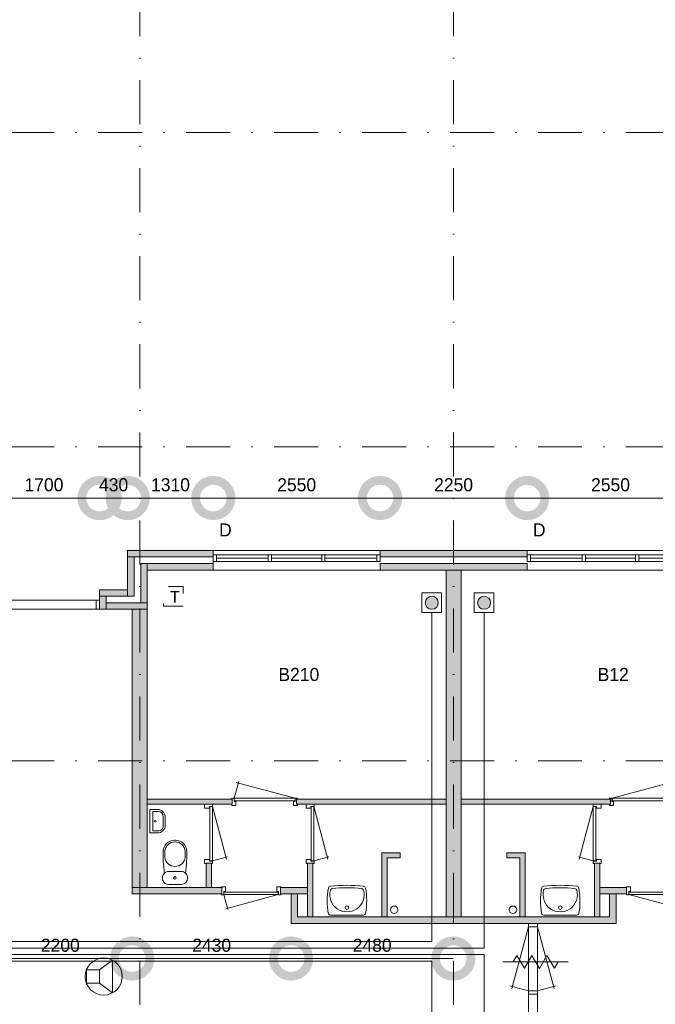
# Model space of a CAD drawing. Header units: millimetres. Extents: x 0 to 84100, y 0 to 59400.
# Tile 9 of 39: x 16834 to 26555, y 16955 to 32001. Entities that reach past the tile are written whole.
import ezdxf
from ezdxf.enums import TextEntityAlignment as Align
from ezdxf.xclip import XClip

# ---------------------------------------------------------------- set-up
doc = ezdxf.new("R2010")
doc.units = ezdxf.units.MM
doc.header["$PDMODE"] = 3
doc.header["$PDSIZE"] = 1
for name, pattern in [('DGN1', [504.6, 0, -504.6]), ('DGN2', [672.8, 336.4, -336.4]), ('DGN4', [1345.6, 672.8, -336.4, 0, -336.4])]:
    doc.linetypes.add(name, pattern=pattern)
for name, color, linetype in [('12', 7, 'Continuous'), ('16', 7, 'Continuous'), ('17', 7, 'Continuous'), ('25', 7, 'Continuous'), ('29', 7, 'Continuous'), ('30', 7, 'Continuous'), ('31', 7, 'Continuous'), ('32', 7, 'Continuous'), ('33', 7, 'Continuous'), ('40', 7, 'Continuous'), ('48', 7, 'Continuous'), ('56', 7, 'Continuous'), ('58', 7, 'Continuous'), ('62', 7, 'Continuous'), ('TRAP', 7, 'Continuous')]:
    doc.layers.add(name, color=color, linetype=linetype)
doc.styles.add('dgn001', font='dgn001.shx')
doc.styles.add('dgn003', font='dgn003.shx')
doc.styles.get("Standard").update_dxf_attribs({"font": 'arial.ttf'})
doc.dimstyles.get("Standard").update_dxf_attribs({"dimtxt": 0.18, "dimasz": 0.18, "dimexe": 0.18, "dimexo": 0.0625, "dimgap": 0.09, "dimtad": 0, "dimtih": 1, "dimtoh": 1, "dimdec": 4, "dimzin": 0, "dimdsep": 46, "dimtxsty": 'Standard', "dimcen": 0.09, "dimadec": 0, "dimazin": 0, "dimtfac": 1, "dimtdec": 4, "dimtofl": 0, "dimtmove": 0, "dimatfit": 3, "dimfxl": 1, "dimtolj": 1, "dimtzin": 0, "dimarcsym": 0})

# ---------------------------------------------------------------- blocks, each defined once
blk = doc.blocks.new('EAD09')
at = {"layer": '29'}
h = blk.add_hatch(color=3, dxfattribs=at)
edge = h.paths.add_edge_path()
edge.add_arc((0, 0), 100, 0, 360)
at = {"layer": '29', "color": 3, "linetype": 'Continuous', "lineweight": 0}
blk.add_circle((0, 0), 100, dxfattribs=at)
blk = doc.blocks.new('AnonymousCell19')
at = {"layer": '29', "color": 1, "linetype": 'Continuous', "lineweight": 0, "flags": 128}
blk.add_lwpolyline([(-240, 184), (-240, -116), (60, -116), (60, 184), (-240, 184)], dxfattribs=at)
at = {"color": 1, "linetype": 'Continuous', "lineweight": 0}
blk.add_blockref('EAD09', (-90, 34), dxfattribs=at)
blk = doc.blocks.new('EAD010')
at = {"layer": '29'}
h = blk.add_hatch(color=3, dxfattribs=at)
edge = h.paths.add_edge_path()
edge.add_arc((0, 0), 100, 0, 360)
at = {"layer": '29', "color": 3, "linetype": 'Continuous', "lineweight": 0}
blk.add_circle((0, 0), 100, dxfattribs=at)
blk = doc.blocks.new('AnonymousCell20')
at = {"layer": '29', "color": 1, "linetype": 'Continuous', "lineweight": 0, "flags": 128}
blk.add_lwpolyline([(240, 184), (240, -116), (-60, -116), (-60, 184), (240, 184)], dxfattribs=at)
at = {"color": 1, "linetype": 'Continuous', "lineweight": 0}
blk.add_blockref('EAD010', (90, 34), dxfattribs=at)
blk = doc.blocks.new('AnonymousCell21')
at = {"layer": 'TRAP', "color": 1, "linetype": 'DGN2', "lineweight": 0, "flags": 128}
blk.add_lwpolyline([(150, -139), (-150, -139), (-150, 161), (150, 161), (150, -139)], dxfattribs=at)
at = {"layer": 'TRAP', "color": 1, "linetype": 'DGN2', "lineweight": 0, "style": 'dgn001'}
blk.add_text('T', height=180, dxfattribs=at).set_placement((-52, -90))
blk = doc.blocks.new('830R1033')
at = {"layer": '33', "color": 1, "linetype": 'Continuous', "lineweight": 0}
for p, q in [((-108, 868), (-322.82, 66.28)), ((-108, 38), (-336.87, 99.32))]:
    blk.add_line(p, q, dxfattribs=at)
at = {"layer": '33', "color": 92, "linetype": 'Continuous', "lineweight": 13, "true_color": 0x00e100, "flags": 128}
for points in [[(-100, 906), (-111, 906), (-111, 871), (-61, 871), (-61, 846), (11, 846), (11, 906), (0, 906)], [(-100, 0), (-111, 0), (-111, 35), (-61, 35), (-61, 60), (11, 60), (11, 0), (0, 0)]]:
    blk.add_lwpolyline(points, dxfattribs=at)
at = {"layer": '33', "color": 2, "linetype": 'Continuous', "lineweight": 13, "true_color": 0xf0f000, "flags": 128}
blk.add_lwpolyline([(-108, 868), (-108, 38), (-68, 38), (-68, 868), (-108, 868)], dxfattribs=at)
blk = doc.blocks.new('930L0911')
at = {"layer": '33', "color": 1, "linetype": 'Continuous', "lineweight": 0}
for p, q in [((38, 98), (936.31, 338.7)), ((968, 98), (899.56, 353.44))]:
    blk.add_line(p, q, dxfattribs=at)
at = {"layer": '33', "color": 92, "linetype": 'Continuous', "lineweight": 13, "true_color": 0x00e100, "flags": 128}
for points in [[(0, 90), (0, 101), (35, 101), (35, 51), (60, 51), (60, -11), (0, -11), (0, 0)], [(1006, 90), (1006, 101), (971, 101), (971, 51), (946, 51), (946, -11), (1006, -11), (1006, 0)]]:
    blk.add_lwpolyline(points, dxfattribs=at)
at = {"layer": '33', "color": 2, "linetype": 'Continuous', "lineweight": 13, "true_color": 0xf0f000, "flags": 128}
blk.add_lwpolyline([(968, 98), (38, 98), (38, 58), (968, 58), (968, 98)], dxfattribs=at)
blk = doc.blocks.new('WT0111')
at = {"layer": '40', "color": 7, "linetype": 'Continuous', "lineweight": 0}
blk.add_line((-253, 20), (253, 20), dxfattribs=at)
at = {"layer": '40', "color": 7, "linetype": 'Continuous', "lineweight": 0, "flags": 128}
for points in [[(-284, 432, -0.328769), (-256, 459)], [(-256, 459, -0.059915), (256, 459)], [(256, 459, -0.328769), (284, 432)], [(-286, 47, -0.090801), (-284, 432)], [(254, 401, -1.30637), (-254, 401)], [(-254, 401, -0.309671), (-226, 425)], [(-226, 425, -0.052773), (226, 425)], [(226, 425, -0.309671), (254, 401)], [(284, 432, -0.090801), (286, 47)], [(-253, 20, -0.363957), (-286, 47)], [(286, 47, -0.363957), (253, 20)]]:
    blk.add_lwpolyline(points, format="xyb", dxfattribs=at)
at = {"layer": '40', "color": 7, "linetype": 'Continuous', "lineweight": 0}
blk.add_circle((0, 133), 28.1, dxfattribs=at)
blk = doc.blocks.new('830R1035')
at = {"layer": '33', "color": 1, "linetype": 'Continuous', "lineweight": 0}
for p, q in [((-868, -108), (-66.28, -322.82)), ((-38, -108), (-99.32, -336.87))]:
    blk.add_line(p, q, dxfattribs=at)
at = {"layer": '33', "color": 92, "linetype": 'Continuous', "lineweight": 13, "true_color": 0x00e100, "flags": 128}
for points in [[(-906, -100), (-906, -111), (-871, -111), (-871, -61), (-846, -61), (-846, 11), (-906, 11), (-906, 0)], [(0, -100), (0, -111), (-35, -111), (-35, -61), (-60, -61), (-60, 11), (0, 11), (0, 0)]]:
    blk.add_lwpolyline(points, dxfattribs=at)
at = {"layer": '33', "color": 2, "linetype": 'Continuous', "lineweight": 13, "true_color": 0xf0f000, "flags": 128}
blk.add_lwpolyline([(-868, -108), (-38, -108), (-38, -68), (-868, -68), (-868, -108)], dxfattribs=at)
blk = doc.blocks.new('830R1036')
at = {"layer": '33', "color": 1, "linetype": 'Continuous', "lineweight": 0}
for p, q in [((108, 868), (322.82, 66.28)), ((108, 38), (336.87, 99.32))]:
    blk.add_line(p, q, dxfattribs=at)
at = {"layer": '33', "color": 92, "linetype": 'Continuous', "lineweight": 13, "true_color": 0x00e100, "flags": 128}
for points in [[(100, 906), (111, 906), (111, 871), (61, 871), (61, 846), (-11, 846), (-11, 906), (0, 906)], [(100, 0), (111, 0), (111, 35), (61, 35), (61, 60), (-11, 60), (-11, 0), (0, 0)]]:
    blk.add_lwpolyline(points, dxfattribs=at)
at = {"layer": '33', "color": 2, "linetype": 'Continuous', "lineweight": 13, "true_color": 0xf0f000, "flags": 128}
blk.add_lwpolyline([(108, 868), (108, 38), (68, 38), (68, 868), (108, 868)], dxfattribs=at)
blk = doc.blocks.new('930L0912')
at = {"layer": '33', "color": 1, "linetype": 'Continuous', "lineweight": 0}
for p, q in [((-968, 98), (-899.56, 353.44)), ((-38, 98), (-936.31, 338.7))]:
    blk.add_line(p, q, dxfattribs=at)
at = {"layer": '33', "color": 92, "linetype": 'Continuous', "lineweight": 13, "true_color": 0x00e100, "flags": 128}
for points in [[(-1006, 90), (-1006, 101), (-971, 101), (-971, 51), (-946, 51), (-946, -11), (-1006, -11), (-1006, 0)], [(0, 90), (0, 101), (-35, 101), (-35, 51), (-60, 51), (-60, -11), (0, -11), (0, 0)]]:
    blk.add_lwpolyline(points, dxfattribs=at)
at = {"layer": '33', "color": 2, "linetype": 'Continuous', "lineweight": 13, "true_color": 0xf0f000, "flags": 128}
blk.add_lwpolyline([(-968, 98), (-38, 98), (-38, 58), (-968, 58), (-968, 98)], dxfattribs=at)
blk = doc.blocks.new('830R1037')
at = {"layer": '33', "color": 1, "linetype": 'Continuous', "lineweight": 0}
for p, q in [((108, 868), (322.82, 66.28)), ((108, 38), (336.87, 99.32))]:
    blk.add_line(p, q, dxfattribs=at)
at = {"layer": '33', "color": 92, "linetype": 'Continuous', "lineweight": 13, "true_color": 0x00e100, "flags": 128}
for points in [[(100, 906), (111, 906), (111, 871), (61, 871), (61, 846), (-11, 846), (-11, 906), (0, 906)], [(100, 0), (111, 0), (111, 35), (61, 35), (61, 60), (-11, 60), (-11, 0), (0, 0)]]:
    blk.add_lwpolyline(points, dxfattribs=at)
at = {"layer": '33', "color": 2, "linetype": 'Continuous', "lineweight": 13, "true_color": 0xf0f000, "flags": 128}
blk.add_lwpolyline([(108, 868), (108, 38), (68, 38), (68, 868), (108, 868)], dxfattribs=at)
blk = doc.blocks.new('CLOS0212')
at = {"layer": '40', "color": 7, "linetype": 'Continuous', "lineweight": 0}
for p, q in [((1, 670), (-1, 670)), ((-155, 528), (-155, 436)), ((155, 528), (155, 436)), ((92, 220), (-93, 220))]:
    blk.add_line(p, q, dxfattribs=at)
at = {"layer": '40', "color": 7, "linetype": 'Continuous', "lineweight": 0, "flags": 128}
for points in [[(176, 338), (162, 192), (162, 192, -0.674333), (92, 20), (92, 20), (-93, 20), (-93, 20, -0.674333), (-162, 192), (-162, 192), (-176, 338), (-176, 338, -0.023285), (-180, 431), (-180, 431), (-180, 525), (-180, 525, -0.414214), (-10, 695), (-10, 695), (10, 695), (10, 695, -0.414214), (180, 525), (180, 525), (180, 431), (180, 431, -0.023285), (176, 338)], [(-155, 528, -0.917521), (155, 528)], [(155, 437, -0.917514), (-155, 437)]]:
    blk.add_lwpolyline(points, format="xyb", dxfattribs=at)
at = {"layer": '40', "color": 7, "linetype": 'Continuous', "lineweight": 0}
blk.add_circle((0, 120), 20, dxfattribs=at)
for centre, start, end in [((-93, 120), 90, 134.0273), ((92, 120), 45.9727, 90)]:
    blk.add_arc(centre, 100, start, end, dxfattribs=at)
blk = doc.blocks.new('FT0112')
at = {"layer": '40', "color": 7, "linetype": 'Continuous', "lineweight": 0}
for p, q in [((20, -180), (20, 180)), ((65, -149), (65, 149)), ((65, 149), (144, 149)), ((135, -180), (20, -180))]:
    blk.add_line(p, q, dxfattribs=at)
at = {"layer": '40', "color": 7, "linetype": 'Continuous', "lineweight": 0, "flags": 128}
for points in [[(20, 180), (135, 180)], [(224, 69), (224, -69)], [(255, 60), (255, -60)], [(144, -149), (65, -149)]]:
    blk.add_lwpolyline(points, dxfattribs=at)
for points in [[(255, -60, -0.414214), (135, -180)], [(224, -69, -0.414214), (144, -149)]]:
    blk.add_lwpolyline(points, format="xyb", dxfattribs=at)
at = {"layer": '40', "color": 7, "linetype": 'Continuous', "lineweight": 0}
blk.add_circle((101, 1), 15.1, dxfattribs=at)
for centre, radius in [((135, 60), 120), ((144, 69), 80)]:
    blk.add_arc(centre, radius, 0, 90, dxfattribs=at)
blk = doc.blocks.new('WT0112')
at = {"layer": '40', "color": 7, "linetype": 'Continuous', "lineweight": 0}
blk.add_line((253, 20), (-253, 20), dxfattribs=at)
blk.add_circle((0, 133), 28.1, dxfattribs=at)
for centre, radius, start, end in [((-252, 426), 33, 96.8575, 169.6545), ((0, -1669), 2144, 83.1425, 96.8575), ((252, 426), 33, 10.3455, 83.1425), ((766, 236), 1068, 169.4486, 190.2017), ((0, 332), 263, 164.8667, 15.1333), ((-222, 392), 33, 96.0418, 164.8667), ((0, -1707), 2144, 83.9582, 96.0418), ((222, 392), 33, 15.1333, 83.9582), ((-766, 236), 1068, 349.7983, 10.5514), ((-253, 53), 33, 190.0027, 270), ((253, 53), 33, 270, 349.9973)]:
    blk.add_arc(centre, radius, start, end, dxfattribs=at)
blk = doc.blocks.new('830R1038')
at = {"layer": '33', "color": 1, "linetype": 'Continuous', "lineweight": 0}
for p, q in [((38, -108), (99.32, -336.87)), ((868, -108), (66.28, -322.82))]:
    blk.add_line(p, q, dxfattribs=at)
at = {"layer": '33', "color": 92, "linetype": 'Continuous', "lineweight": 13, "true_color": 0x00e100, "flags": 128}
for points in [[(0, -100), (0, -111), (35, -111), (35, -61), (60, -61), (60, 11), (0, 11), (0, 0)], [(906, -100), (906, -111), (871, -111), (871, -61), (846, -61), (846, 11), (906, 11), (906, 0)]]:
    blk.add_lwpolyline(points, dxfattribs=at)
at = {"layer": '33', "color": 2, "linetype": 'Continuous', "lineweight": 13, "true_color": 0xf0f000, "flags": 128}
blk.add_lwpolyline([(868, -108), (38, -108), (38, -68), (868, -68), (868, -108)], dxfattribs=at)
blk = doc.blocks.new('_DotSmall')
at = {"color": 0, "linetype": 'ByBlock', "const_width": 0.5}
blk.add_lwpolyline([(-0.0625, 0, 1), (0.0625, 0, 1)], format="xyb", close=True, dxfattribs=at)
blk = doc.blocks.new('*D19356')
at = {"layer": '58', "color": 3, "linetype": 'Continuous', "lineweight": 0, "transparency": 16777216}
blk.add_line((22325, 16708), (19775, 16708), dxfattribs=at)
at = {"layer": 'Defpoints', "color": 0, "linetype": 'Continuous', "transparency": 16777216}
for p in [(19775, 16708), (19775, 15908), (22325, 15908)]:
    blk.add_point(p, dxfattribs=at)
at = {"layer": '58', "color": 3, "linetype": 'Continuous', "lineweight": 0, "transparency": 16777216, "xscale": 1080, "yscale": 1080, "zscale": 1080, "rotation": 180}
blk.add_blockref('_DotSmall', (19775, 16708), dxfattribs=at)
at = {"layer": '58', "color": 3, "linetype": 'Continuous', "lineweight": 0, "transparency": 16777216, "xscale": 1080, "yscale": 1080, "zscale": 1080}
blk.add_blockref('_DotSmall', (22325, 16708), dxfattribs=at)
at = {"layer": '58', "color": 3, "linetype": 'Continuous', "lineweight": 0, "transparency": 16777216, "insert": (21050, 16910), "char_height": 200, "attachment_point": 5, "style": 'dgn003'}
blk.add_mtext('\\A1;2550', dxfattribs=at)
blk = doc.blocks.new('*D19357')
at = {"layer": '58', "color": 3, "linetype": 'Continuous', "lineweight": 0, "transparency": 16777216}
blk.add_line((17525, 16708), (19775, 16708), dxfattribs=at)
at = {"layer": 'Defpoints', "color": 0, "linetype": 'Continuous', "transparency": 16777216}
for p in [(19775, 16708), (17525, 15908), (19775, 15908)]:
    blk.add_point(p, dxfattribs=at)
at = {"layer": '58', "color": 3, "linetype": 'Continuous', "lineweight": 0, "transparency": 16777216, "xscale": 1080, "yscale": 1080, "zscale": 1080, "rotation": 180}
blk.add_blockref('_DotSmall', (17525, 16708), dxfattribs=at)
at = {"layer": '58', "color": 3, "linetype": 'Continuous', "lineweight": 0, "transparency": 16777216, "xscale": 1080, "yscale": 1080, "zscale": 1080}
blk.add_blockref('_DotSmall', (19775, 16708), dxfattribs=at)
at = {"layer": '58', "color": 3, "linetype": 'Continuous', "lineweight": 0, "transparency": 16777216, "insert": (18650, 16910), "char_height": 200, "attachment_point": 5, "style": 'dgn003'}
blk.add_mtext('\\A1;2250', dxfattribs=at)
blk = doc.blocks.new('*D19358')
at = {"layer": '58', "color": 3, "linetype": 'Continuous', "lineweight": 0, "transparency": 16777216}
blk.add_line((14975, 16708), (17525, 16708), dxfattribs=at)
at = {"layer": 'Defpoints', "color": 0, "linetype": 'Continuous', "transparency": 16777216}
for p in [(17525, 16708), (14975, 15908), (17525, 15908)]:
    blk.add_point(p, dxfattribs=at)
at = {"layer": '58', "color": 3, "linetype": 'Continuous', "lineweight": 0, "transparency": 16777216, "xscale": 1080, "yscale": 1080, "zscale": 1080, "rotation": 180}
blk.add_blockref('_DotSmall', (14975, 16708), dxfattribs=at)
at = {"layer": '58', "color": 3, "linetype": 'Continuous', "lineweight": 0, "transparency": 16777216, "xscale": 1080, "yscale": 1080, "zscale": 1080}
blk.add_blockref('_DotSmall', (17525, 16708), dxfattribs=at)
at = {"layer": '58', "color": 3, "linetype": 'Continuous', "lineweight": 0, "transparency": 16777216, "insert": (16250, 16910), "char_height": 200, "attachment_point": 5, "style": 'dgn003'}
blk.add_mtext('\\A1;2550', dxfattribs=at)
blk = doc.blocks.new('*D19359')
at = {"layer": '58', "color": 3, "linetype": 'Continuous', "lineweight": 0, "transparency": 16777216}
blk.add_line((13665, 16708), (14975, 16708), dxfattribs=at)
at = {"layer": 'Defpoints', "color": 0, "linetype": 'Continuous', "transparency": 16777216}
for p in [(14975, 16708), (13665, 15908), (14975, 15908)]:
    blk.add_point(p, dxfattribs=at)
at = {"layer": '58', "color": 3, "linetype": 'Continuous', "lineweight": 0, "transparency": 16777216, "xscale": 1080, "yscale": 1080, "zscale": 1080, "rotation": 180}
blk.add_blockref('_DotSmall', (13665, 16708), dxfattribs=at)
at = {"layer": '58', "color": 3, "linetype": 'Continuous', "lineweight": 0, "transparency": 16777216, "xscale": 1080, "yscale": 1080, "zscale": 1080}
blk.add_blockref('_DotSmall', (14975, 16708), dxfattribs=at)
at = {"layer": '58', "color": 3, "linetype": 'Continuous', "lineweight": 0, "transparency": 16777216, "insert": (14320, 16910), "char_height": 200, "attachment_point": 5, "style": 'dgn003'}
blk.add_mtext('\\A1;1310', dxfattribs=at)
blk = doc.blocks.new('*D19360')
at = {"layer": '58', "color": 3, "linetype": 'Continuous', "lineweight": 0, "transparency": 16777216}
for p, q in [((13235, 16708), (12155, 16708)), ((13235, 16708), (13665, 16708)), ((13665, 16708), (14745, 16708))]:
    blk.add_line(p, q, dxfattribs=at)
at = {"layer": 'Defpoints', "color": 0, "linetype": 'Continuous', "transparency": 16777216}
for p in [(13665, 16708), (13235, 15308), (13665, 15308)]:
    blk.add_point(p, dxfattribs=at)
at = {"layer": '58', "color": 3, "linetype": 'Continuous', "lineweight": 0, "transparency": 16777216, "xscale": 1080, "yscale": 1080, "zscale": 1080}
blk.add_blockref('_DotSmall', (13235, 16708), dxfattribs=at)
at = {"layer": '58', "color": 3, "linetype": 'Continuous', "lineweight": 0, "transparency": 16777216, "xscale": 1080, "yscale": 1080, "zscale": 1080, "rotation": 180}
blk.add_blockref('_DotSmall', (13665, 16708), dxfattribs=at)
at = {"layer": '58', "color": 3, "linetype": 'Continuous', "lineweight": 0, "transparency": 16777216, "insert": (13450, 16910), "char_height": 200, "attachment_point": 5, "style": 'dgn003'}
blk.add_mtext('\\A1;430', dxfattribs=at)
blk = doc.blocks.new('*D19361')
at = {"layer": '58', "color": 3, "linetype": 'Continuous', "lineweight": 0, "transparency": 16777216}
blk.add_line((11535, 16708), (13235, 16708), dxfattribs=at)
at = {"layer": 'Defpoints', "color": 0, "linetype": 'Continuous', "transparency": 16777216}
for p in [(13235, 16708), (11535, 15308), (13235, 15308)]:
    blk.add_point(p, dxfattribs=at)
at = {"layer": '58', "color": 3, "linetype": 'Continuous', "lineweight": 0, "transparency": 16777216, "xscale": 1080, "yscale": 1080, "zscale": 1080, "rotation": 180}
blk.add_blockref('_DotSmall', (11535, 16708), dxfattribs=at)
at = {"layer": '58', "color": 3, "linetype": 'Continuous', "lineweight": 0, "transparency": 16777216, "xscale": 1080, "yscale": 1080, "zscale": 1080}
blk.add_blockref('_DotSmall', (13235, 16708), dxfattribs=at)
at = {"layer": '58', "color": 3, "linetype": 'Continuous', "lineweight": 0, "transparency": 16777216, "insert": (12385, 16910), "char_height": 200, "attachment_point": 5, "style": 'dgn003'}
blk.add_mtext('\\A1;1700', dxfattribs=at)
blk = doc.blocks.new('*D19362')
at = {"layer": '58', "color": 3, "linetype": 'Continuous', "lineweight": 0, "transparency": 16777216}
for p, q in [((11065, 16708), (9985, 16708)), ((11535, 16708), (11065, 16708)), ((11535, 16708), (12615, 16708))]:
    blk.add_line(p, q, dxfattribs=at)
at = {"layer": 'Defpoints', "color": 0, "linetype": 'Continuous', "transparency": 16777216}
for p in [(11065, 16708), (11065, 15308), (11535, 15308)]:
    blk.add_point(p, dxfattribs=at)
at = {"layer": '58', "color": 3, "linetype": 'Continuous', "lineweight": 0, "transparency": 16777216, "xscale": 1080, "yscale": 1080, "zscale": 1080}
blk.add_blockref('_DotSmall', (11065, 16708), dxfattribs=at)
at = {"layer": '58', "color": 3, "linetype": 'Continuous', "lineweight": 0, "transparency": 16777216, "xscale": 1080, "yscale": 1080, "zscale": 1080, "rotation": 180}
blk.add_blockref('_DotSmall', (11535, 16708), dxfattribs=at)
at = {"layer": '58', "color": 3, "linetype": 'Continuous', "lineweight": 0, "transparency": 16777216, "insert": (11300, 16910), "char_height": 200, "attachment_point": 5, "style": 'dgn003'}
blk.add_mtext('\\A1;470', dxfattribs=at)
blk = doc.blocks.new('*D19371')
at = {"layer": '58', "color": 3, "linetype": 'Continuous', "lineweight": 0, "transparency": 16777216}
blk.add_line((13735, 9671), (11535, 9671), dxfattribs=at)
at = {"layer": 'Defpoints', "color": 0, "linetype": 'Continuous', "transparency": 16777216}
for p in [(11535, 10586), (13735, 10586), (11535, 9671)]:
    blk.add_point(p, dxfattribs=at)
at = {"layer": '58', "color": 3, "linetype": 'Continuous', "lineweight": 0, "transparency": 16777216, "xscale": 1080, "yscale": 1080, "zscale": 1080, "rotation": 180}
blk.add_blockref('_DotSmall', (11535, 9671), dxfattribs=at)
at = {"layer": '58', "color": 3, "linetype": 'Continuous', "lineweight": 0, "transparency": 16777216, "xscale": 1080, "yscale": 1080, "zscale": 1080}
blk.add_blockref('_DotSmall', (13735, 9671), dxfattribs=at)
at = {"layer": '58', "color": 3, "linetype": 'Continuous', "lineweight": 0, "transparency": 16777216, "insert": (12635, 9873), "char_height": 200, "attachment_point": 5, "style": 'dgn003'}
blk.add_mtext('\\A1;2200', dxfattribs=at)
blk = doc.blocks.new('*D19372')
at = {"layer": '58', "color": 3, "linetype": 'Continuous', "lineweight": 0, "transparency": 16777216}
blk.add_line((16165, 9671), (13735, 9671), dxfattribs=at)
at = {"layer": 'Defpoints', "color": 0, "linetype": 'Continuous', "transparency": 16777216}
for p in [(13735, 10021), (16165, 10021), (13735, 9671)]:
    blk.add_point(p, dxfattribs=at)
at = {"layer": '58', "color": 3, "linetype": 'Continuous', "lineweight": 0, "transparency": 16777216, "xscale": 1080, "yscale": 1080, "zscale": 1080, "rotation": 180}
blk.add_blockref('_DotSmall', (13735, 9671), dxfattribs=at)
at = {"layer": '58', "color": 3, "linetype": 'Continuous', "lineweight": 0, "transparency": 16777216, "xscale": 1080, "yscale": 1080, "zscale": 1080}
blk.add_blockref('_DotSmall', (16165, 9671), dxfattribs=at)
at = {"layer": '58', "color": 3, "linetype": 'Continuous', "lineweight": 0, "transparency": 16777216, "insert": (14950, 9873), "char_height": 200, "attachment_point": 5, "style": 'dgn003'}
blk.add_mtext('\\A1;2430', dxfattribs=at)
blk = doc.blocks.new('*D19373')
at = {"layer": '58', "color": 3, "linetype": 'Continuous', "lineweight": 0, "transparency": 16777216}
blk.add_line((18645, 9671), (16165, 9671), dxfattribs=at)
at = {"layer": 'Defpoints', "color": 0, "linetype": 'Continuous', "transparency": 16777216}
for p in [(16165, 10008), (18645, 10008), (16165, 9671)]:
    blk.add_point(p, dxfattribs=at)
at = {"layer": '58', "color": 3, "linetype": 'Continuous', "lineweight": 0, "transparency": 16777216, "xscale": 1080, "yscale": 1080, "zscale": 1080, "rotation": 180}
blk.add_blockref('_DotSmall', (16165, 9671), dxfattribs=at)
at = {"layer": '58', "color": 3, "linetype": 'Continuous', "lineweight": 0, "transparency": 16777216, "xscale": 1080, "yscale": 1080, "zscale": 1080}
blk.add_blockref('_DotSmall', (18645, 9671), dxfattribs=at)
at = {"layer": '58', "color": 3, "linetype": 'Continuous', "lineweight": 0, "transparency": 16777216, "insert": (17405, 9873), "char_height": 200, "attachment_point": 5, "style": 'dgn003'}
blk.add_mtext('\\A1;2480', dxfattribs=at)
blk = doc.blocks.new('79B1038')
at = {"layer": '12', "color": 7, "linetype": 'Continuous', "lineweight": 0}
blk.add_line((500.48, 0), (-500.5, 0), dxfattribs=at)
at = {"layer": '12', "color": 92, "linetype": 'Continuous', "lineweight": 0, "true_color": 0x00e100}
for p, q in [((-343.72, 0), (-285.98, 100.02)), ((-285.98, 100.02), (-171.88, -97.62)), ((-171.88, -97.62), (-57.68, 100.18)), ((-57.68, 100.18), (58, -100.18)), ((58, -100.18), (173.68, 100.18)), ((173.68, 100.18), (287.88, -97.62)), ((287.88, -97.62), (344.24, 0))]:
    blk.add_line(p, q, dxfattribs=at)
blk = doc.blocks.new('EU513')
at = {"layer": '25', "color": 3, "linetype": 'Continuous', "lineweight": 0}
for p, q in [((200, 100), (400, 250)), ((400, 250), (400, -250)), ((200, -100), (400, -250))]:
    blk.add_line(p, q, dxfattribs=at)
at = {"layer": '25', "color": 3, "linetype": 'Continuous', "lineweight": 0, "flags": 128}
blk.add_lwpolyline([(0, -100), (200, -100), (200, 100), (0, 100), (0, -100)], dxfattribs=at)
at = {"layer": '25', "color": 3, "linetype": 'Continuous', "lineweight": 0}
blk.add_circle((265, 0), 284, dxfattribs=at)
blk = doc.blocks.new('50E03_329_B02 - Default')
at = {"layer": '16'}
blk.add_hatch(color=7, dxfattribs=at).paths.add_polyline_path([(17524.76, 15807.77), (19774.76, 15807.77), (19774.76, 15907.77), (17524.76, 15907.77)])
at = {"layer": '62'}
for color, points in [(7, [(13664.76, 15907.77), (14974.76, 15907.77), (14974.76, 15807.77), (13664.76, 15807.77)]), (7, [(13664.76, 15807.77), (13764.76, 15807.77), (13764.76, 15207.77), (13664.76, 15207.77)]), (9, [(13864.76, 15707.77), (13964.76, 15707.77), (13964.76, 15107.77), (13864.76, 15107.77)]), (9, [(13964.76, 15707.77), (14974.76, 15707.77), (14974.76, 15607.77), (13964.76, 15607.77)]), (9, [(17524.76, 15607.77), (19774.76, 15607.77), (19774.76, 15707.77), (17524.76, 15707.77)]), (9, [(18534.76, 15607.77), (18764.76, 15607.77), (18764.76, 10307.77), (18534.76, 10307.77)]), (7, [(13234.76, 15307.77), (13664.76, 15307.77), (13664.76, 15207.77), (13234.76, 15207.77)]), (7, [(13334.76, 15207.77), (13234.76, 15207.77), (13234.76, 15007.77), (13334.76, 15007.77)]), (7, [(13334.76, 15107.77), (13964.76, 15107.77), (13964.76, 15007.77), (13334.76, 15007.77)]), (7, [(13734.76, 15007.77), (13964.76, 15007.77), (13964.76, 10757.77), (13734.76, 10757.77)]), (9, [(15264.76, 12027.77), (13964.76, 12027.77), (13964.76, 12107.77), (15264.76, 12107.77)]), (9, [(18534.76, 12027.77), (16249.76, 12027.77), (16249.76, 12107.77), (18534.76, 12107.77)]), (9, [(18764.76, 12027.77), (21049.76, 12027.77), (21049.76, 12107.77), (18764.76, 12107.77)]), (9, [(17834.76, 11207.77), (17834.76, 11287.77), (17554.76, 11287.77), (17554.76, 10307.77), (17634.76, 10307.77), (17634.76, 11207.77)]), (9, [(19464.76, 11207.77), (19464.76, 11287.77), (19744.76, 11287.77), (19744.76, 10307.77), (19664.76, 10307.77), (19664.76, 11207.77)]), (9, [(14944.76, 11127.77), (14864.76, 11127.77), (14864.76, 10757.77), (14944.76, 10757.77)]), (9, [(16494.76, 11127.77), (16414.76, 11127.77), (16414.76, 10307.77), (16494.76, 10307.77)]), (9, [(20804.76, 11127.77), (20884.76, 11127.77), (20884.76, 10307.77), (20804.76, 10307.77)]), (7, [(15104.76, 10757.77), (13734.76, 10757.77), (13734.76, 10657.77), (15104.76, 10657.77)]), (7, [(16414.76, 10757.77), (16004.76, 10757.77), (16004.76, 10657.77), (16414.76, 10657.77)]), (7, [(20884.76, 10757.77), (21294.76, 10757.77), (21294.76, 10657.77), (20884.76, 10657.77)]), (7, [(18649.76, 10207.77), (18649.76, 10307.77), (16264.76, 10307.77), (16264.76, 10657.77), (16164.76, 10657.77), (16164.76, 10207.77)]), (7, [(18649.76, 10207.77), (18649.76, 10307.77), (21034.76, 10307.77), (21034.76, 10657.77), (21134.76, 10657.77), (21134.76, 10207.77)])]:
    blk.add_hatch(color=color, dxfattribs=at).paths.add_polyline_path(points)
at = {"layer": '16', "color": 92, "linetype": 'Continuous', "lineweight": 0, "true_color": 0x00e100, "flags": 128}
for points in [[(17524.76, 15807.77), (19774.76, 15807.77), (19774.76, 15907.77), (17524.76, 15907.77), (17524.76, 15807.77)], [(17524.76, 15607.77), (19774.76, 15607.77), (19774.76, 15707.77), (17524.76, 15707.77), (17524.76, 15607.77)], [(13964.76, 12027.77), (15264.76, 12027.77), (15264.76, 12107.77), (13964.76, 12107.77), (13964.76, 12027.77)], [(16249.76, 12027.77), (18534.76, 12027.77), (18534.76, 12107.77), (16249.76, 12107.77), (16249.76, 12027.77)], [(21049.76, 12027.77), (18764.76, 12027.77), (18764.76, 12107.77), (21049.76, 12107.77), (21049.76, 12027.77)], [(17634.76, 10307.77), (17634.76, 11207.77), (17834.76, 11207.77), (17834.76, 11287.77), (17554.76, 11287.77), (17554.76, 10307.77), (17634.76, 10307.77)], [(19664.76, 10307.77), (19664.76, 11207.77), (19464.76, 11207.77), (19464.76, 11287.77), (19744.76, 11287.77), (19744.76, 10307.77), (19664.76, 10307.77)], [(14944.76, 10757.77), (14864.76, 10757.77), (14864.76, 11127.77), (14944.76, 11127.77), (14944.76, 10757.77)], [(16494.76, 10307.77), (16414.76, 10307.77), (16414.76, 11127.77), (16494.76, 11127.77), (16494.76, 10307.77)], [(20804.76, 10307.77), (20884.76, 10307.77), (20884.76, 11127.77), (20804.76, 11127.77), (20804.76, 10307.77)], [(15104.76, 10657.77), (13734.76, 10657.77), (13734.76, 10757.77), (15104.76, 10757.77), (15104.76, 10657.77)], [(16414.76, 10657.77), (16004.76, 10657.77), (16004.76, 10757.77), (16414.76, 10757.77), (16414.76, 10657.77)], [(20884.76, 10657.77), (21294.76, 10657.77), (21294.76, 10757.77), (20884.76, 10757.77), (20884.76, 10657.77)], [(18649.76, 10207.77), (16164.76, 10207.77), (16164.76, 10657.77), (16264.76, 10657.77), (16264.76, 10307.77), (18649.76, 10307.77), (18649.76, 10207.77)], [(18649.76, 10207.77), (21134.76, 10207.77), (21134.76, 10657.77), (21034.76, 10657.77), (21034.76, 10307.77), (18649.76, 10307.77), (18649.76, 10207.77)]]:
    blk.add_lwpolyline(points, dxfattribs=at)
at = {"layer": '16', "color": 7, "linetype": 'Continuous', "lineweight": 0, "flags": 128}
blk.add_lwpolyline([(17524.76, 15807.77), (19774.76, 15807.77), (19774.76, 15907.77), (17524.76, 15907.77), (17524.76, 15807.77)], dxfattribs=at)
at = {"layer": '17', "color": 92, "linetype": 'Continuous', "lineweight": 0, "true_color": 0x00e100}
for p, q in [((14974.76, 15907.77), (13664.76, 15907.77)), ((13664.76, 15307.77), (13664.76, 15907.77)), ((14974.76, 15807.77), (13764.76, 15807.77)), ((13764.76, 15207.77), (13764.76, 15807.77)), ((14974.76, 15607.77), (14974.76, 15907.77)), ((13864.76, 15107.77), (13864.76, 15707.77)), ((14974.76, 15707.77), (13864.76, 15707.77)), ((14974.76, 15607.77), (13964.76, 15607.77)), ((13964.76, 15007.77), (13964.76, 15607.77)), ((13664.76, 15307.77), (13234.76, 15307.77)), ((13234.76, 15007.77), (13234.76, 15307.77)), ((13764.76, 15207.77), (13334.76, 15207.77)), ((13334.76, 15107.77), (13334.76, 15207.77)), ((13864.76, 15107.77), (13334.76, 15107.77)), ((13964.76, 15007.77), (13234.76, 15007.77))]:
    blk.add_line(p, q, dxfattribs=at)
at = {"layer": '17', "color": 92, "linetype": 'Continuous', "lineweight": 0, "true_color": 0x00e100, "flags": 128}
for points in [[(18534.76, 10307.77), (18764.76, 10307.77), (18764.76, 15607.77), (18534.76, 15607.77), (18534.76, 10307.77)], [(13964.76, 10757.77), (13734.76, 10757.77), (13734.76, 15007.77), (13964.76, 15007.77), (13964.76, 10757.77)]]:
    blk.add_lwpolyline(points, dxfattribs=at)
at = {"layer": '30', "color": 3, "linetype": 'Continuous', "lineweight": 0}
for p, q in [((17524.76, 15907.77), (14974.76, 15907.77)), ((19774.76, 15907.77), (22324.76, 15907.77)), ((17524.76, 15607.77), (14974.76, 15607.77)), ((19774.76, 15607.77), (22324.76, 15607.77))]:
    blk.add_line(p, q, dxfattribs=at)
at = {"layer": '31', "color": 3, "linetype": 'Continuous', "lineweight": 0}
for p, q in [((19794.76, 8607.77), (19794.76, 10207.77)), ((19934.76, 8607.77), (19934.76, 10207.77))]:
    blk.add_line(p, q, dxfattribs=at)
at = {"layer": '32', "color": 3, "linetype": 'Continuous', "lineweight": 0}
for p, q in [((17474.76, 15837.77), (14974.76, 15837.77)), ((17474.76, 15737.77), (17474.76, 15837.77)), ((19824.76, 15837.77), (22324.76, 15837.77)), ((19824.76, 15737.77), (19824.76, 15837.77)), ((15816.42, 15787.77), (15024.76, 15787.77)), ((15024.76, 15737.77), (17474.76, 15737.77)), ((16633.09, 15787.77), (15866.42, 15787.77)), ((17474.76, 15787.77), (16683.09, 15787.77)), ((19824.76, 15787.77), (20616.43, 15787.77)), ((22274.76, 15737.77), (19824.76, 15737.77)), ((20666.43, 15787.77), (21433.1, 15787.77)), ((21483.1, 15787.77), (22274.76, 15787.77)), ((11534.76, 15146.77), (13234.76, 15146.77)), ((11534.76, 15007.77), (13234.76, 15007.77))]:
    blk.add_line(p, q, dxfattribs=at)
at = {"layer": '32', "color": 3, "linetype": 'Continuous', "lineweight": 0, "flags": 128}
for points in [[(15024.76, 15837.77), (14974.76, 15837.77), (14974.76, 15737.77), (15024.76, 15737.77), (15024.76, 15837.77)], [(15866.42, 15837.77), (15816.42, 15837.77), (15816.42, 15737.77), (15866.42, 15737.77), (15866.42, 15837.77)], [(16683.09, 15837.77), (16633.09, 15837.77), (16633.09, 15737.77), (16683.09, 15737.77), (16683.09, 15837.77)], [(17524.76, 15837.77), (17474.76, 15837.77), (17474.76, 15737.77), (17524.76, 15737.77), (17524.76, 15837.77)], [(19774.76, 15837.77), (19824.76, 15837.77), (19824.76, 15737.77), (19774.76, 15737.77), (19774.76, 15837.77)], [(20616.43, 15837.77), (20666.43, 15837.77), (20666.43, 15737.77), (20616.43, 15737.77), (20616.43, 15837.77)], [(21433.1, 15837.77), (21483.1, 15837.77), (21483.1, 15737.77), (21433.1, 15737.77), (21433.1, 15837.77)], [(13234.76, 15146.77), (13184.76, 15146.77), (13184.76, 15007.77), (13234.76, 15007.77), (13234.76, 15146.77)], [(19795.76, 10157.77), (19795.76, 10207.77), (19934.76, 10207.77), (19934.76, 10157.77), (19795.76, 10157.77)], [(19795.76, 9127.77), (19795.76, 9177.77), (19934.76, 9177.77), (19934.76, 9127.77), (19795.76, 9127.77)]]:
    blk.add_lwpolyline(points, dxfattribs=at)
at = {"layer": '33', "color": 1, "linetype": 'Continuous', "lineweight": 0}
for p, q in [((19795.76, 10157.77), (19542.83, 9213.83)), ((19934.76, 10157.77), (20187.69, 9213.83)), ((19795.76, 9177.77), (19512.43, 9253.69)), ((19934.76, 9177.77), (20218.09, 9253.69))]:
    blk.add_line(p, q, dxfattribs=at)
at = {"layer": '40', "color": 3, "linetype": 'Continuous', "lineweight": 0}
for centre in [(17741.52, 10416.37), (19558, 10416.37)]:
    blk.add_circle(centre, 57.46, dxfattribs=at)
at = {"layer": '56', "color": 3, "linetype": 'DGN4', "lineweight": 0}
for p, q in [((13849.76, 50407.77), (13849.76, 1494.98)), ((18649.76, 50407.77), (18649.76, 1494.98)), ((51564.76, 22292.77), (-3435.24, 22292.77)), ((51564.76, 17492.77), (-3435.24, 17492.77)), ((51564.76, 12692.77), (-3435.24, 12692.77))]:
    blk.add_line(p, q, dxfattribs=at)
at = {"layer": '58', "color": 3, "linetype": 'DGN1', "lineweight": 0}
for p, q in [((13664.76, 15907.77), (13664.76, 16707.77)), ((14974.76, 15907.77), (14974.76, 16707.77)), ((17524.76, 15907.77), (17524.76, 16707.77)), ((19774.76, 15907.77), (19774.76, 16707.77))]:
    blk.add_line(p, q, dxfattribs=at)
at = {"layer": '62', "color": 7, "linetype": 'Continuous', "lineweight": 0, "flags": 128}
for points in [[(13664.76, 15907.77), (14974.76, 15907.77), (14974.76, 15807.77), (13664.76, 15807.77), (13664.76, 15907.77)], [(13664.76, 15807.77), (13764.76, 15807.77), (13764.76, 15207.77), (13664.76, 15207.77), (13664.76, 15807.77)], [(13234.76, 15307.77), (13664.76, 15307.77), (13664.76, 15207.77), (13234.76, 15207.77), (13234.76, 15307.77)], [(13334.76, 15207.77), (13234.76, 15207.77), (13234.76, 15007.77), (13334.76, 15007.77), (13334.76, 15207.77)], [(13334.76, 15107.77), (13964.76, 15107.77), (13964.76, 15007.77), (13334.76, 15007.77), (13334.76, 15107.77)], [(13734.76, 15007.77), (13964.76, 15007.77), (13964.76, 10757.77), (13734.76, 10757.77), (13734.76, 15007.77)], [(15104.76, 10757.77), (13734.76, 10757.77), (13734.76, 10657.77), (15104.76, 10657.77), (15104.76, 10757.77)], [(16414.76, 10757.77), (16004.76, 10757.77), (16004.76, 10657.77), (16414.76, 10657.77), (16414.76, 10757.77)], [(20884.76, 10757.77), (21294.76, 10757.77), (21294.76, 10657.77), (20884.76, 10657.77), (20884.76, 10757.77)], [(18649.76, 10207.77), (18649.76, 10307.77), (16264.76, 10307.77), (16264.76, 10657.77), (16164.76, 10657.77), (16164.76, 10207.77), (18649.76, 10207.77)], [(18649.76, 10207.77), (18649.76, 10307.77), (21034.76, 10307.77), (21034.76, 10657.77), (21134.76, 10657.77), (21134.76, 10207.77), (18649.76, 10207.77)]]:
    blk.add_lwpolyline(points, dxfattribs=at)
at = {"layer": '62', "color": 9, "linetype": 'Continuous', "lineweight": 0, "flags": 128}
for points in [[(13864.76, 15707.77), (13964.76, 15707.77), (13964.76, 15107.77), (13864.76, 15107.77), (13864.76, 15707.77)], [(13964.76, 15707.77), (14974.76, 15707.77), (14974.76, 15607.77), (13964.76, 15607.77), (13964.76, 15707.77)], [(17524.76, 15607.77), (19774.76, 15607.77), (19774.76, 15707.77), (17524.76, 15707.77), (17524.76, 15607.77)], [(18534.76, 15607.77), (18764.76, 15607.77), (18764.76, 10307.77), (18534.76, 10307.77), (18534.76, 15607.77)], [(15264.76, 12027.77), (13964.76, 12027.77), (13964.76, 12107.77), (15264.76, 12107.77), (15264.76, 12027.77)], [(18534.76, 12027.77), (16249.76, 12027.77), (16249.76, 12107.77), (18534.76, 12107.77), (18534.76, 12027.77)], [(18764.76, 12027.77), (21049.76, 12027.77), (21049.76, 12107.77), (18764.76, 12107.77), (18764.76, 12027.77)], [(17834.76, 11207.77), (17834.76, 11287.77), (17554.76, 11287.77), (17554.76, 10307.77), (17634.76, 10307.77), (17634.76, 11207.77), (17834.76, 11207.77)], [(19464.76, 11207.77), (19464.76, 11287.77), (19744.76, 11287.77), (19744.76, 10307.77), (19664.76, 10307.77), (19664.76, 11207.77), (19464.76, 11207.77)], [(14944.76, 11127.77), (14864.76, 11127.77), (14864.76, 10757.77), (14944.76, 10757.77), (14944.76, 11127.77)], [(16494.76, 11127.77), (16414.76, 11127.77), (16414.76, 10307.77), (16494.76, 10307.77), (16494.76, 11127.77)], [(20804.76, 11127.77), (20884.76, 11127.77), (20884.76, 10307.77), (20804.76, 10307.77), (20804.76, 11127.77)]]:
    blk.add_lwpolyline(points, dxfattribs=at)
at = {"color": 7, "linetype": 'Continuous', "lineweight": 0}
for name, p in [('930L0912', (16262.99, 12021.8)), ('930L0911', (21036.53, 12021.8)), ('FT0112', (13985.19, 11769.81)), ('830R1037', (14853.16, 11124.68)), ('830R1036', (16404.58, 11124.69)), ('830R1033', (20894.94, 11124.69)), ('CLOS0212', (14388.27, 10782.67)), ('830R1038', (15100.05, 10755.87)), ('WT0112', (17018.9, 10315.63)), ('WT0111', (20280.62, 10315.63)), ('830R1035', (22199.47, 10755.87)), ('79B1038', (19903.92, 9619.67))]:
    blk.add_blockref(name, p, dxfattribs=at)
at = {"layer": '48', "color": 7, "linetype": 'Continuous', "lineweight": 0, "style": 'dgn003'}
for s, p in [('D', (15159.77, 16221.07)), ('D', (19959.77, 16221.07)), ('B210', (16283.16, 14011.98)), ('B12', (21091.76, 14011.98))]:
    blk.add_text(s, height=200, dxfattribs=at).set_placement(p, align=Align.MIDDLE_CENTER)
at = {"layer": '58', "color": 3, "linetype": 'Continuous', "lineweight": 0}
for base, p1, p2, picture, middle in [((11064.76, 16707.77), (11534.76, 15307.77), (11064.76, 15307.77), '*D19362', (11299.76, 16909.88)), ((13234.76, 16707.77), (11534.76, 15307.77), (13234.76, 15307.77), '*D19361', (12384.76, 16909.88)), ((13664.76, 16707.77), (13234.76, 15307.77), (13664.76, 15307.77), '*D19360', (13449.76, 16909.95)), ((14974.76, 16707.77), (13664.76, 15907.77), (14974.76, 15907.77), '*D19359', (14319.76, 16909.95)), ((17524.76, 16707.77), (14974.76, 15907.77), (17524.76, 15907.77), '*D19358', (16249.76, 16909.88)), ((19774.76, 16707.77), (17524.76, 15907.77), (19774.76, 15907.77), '*D19357', (18649.76, 16909.88)), ((19774.76, 16707.77), (22324.76, 15907.77), (19774.76, 15907.77), '*D19356', (21049.76, 16909.88)), ((11534.76, 9670.73), (13734.76, 10585.95), (11534.76, 10585.95), '*D19371', (12634.76, 9872.84)), ((13734.76, 9670.73), (16164.76, 10020.6), (13734.76, 10020.6), '*D19372', (14949.76, 9872.91)), ((16164.76, 9670.73), (18644.76, 10007.64), (16164.76, 10007.64), '*D19373', (17404.76, 9872.84))]:
    dim = blk.add_linear_dim(base=base, p1=p1, p2=p2, dimstyle='Standard', override={"dimscale": 1, "dimtxt": 200, "dimasz": 1080, "dimexe": 0, "dimexo": 0, "dimgap": 100, "dimtad": 1, "dimjust": 0, "dimtih": 0, "dimtoh": 0, "dimdec": 0, "dimlfac": 1, "dimzin": 11, "dimdsep": 46, "dimlunit": 2, "dimpost": '<>', "dimtxsty": 'dgn003', "dimblk1": 'DotSmall', "dimblk2": 'DotSmall', "dimsah": 1, "dimcen": 0, "dimse1": 1, "dimse2": 1, "dimclrd": 3, "dimclre": 3, "dimclrt": 3, "dimtol": 0, "dimtix": 1, "dimtofl": 1, "dimatfit": 3, "dimfrac": 1, "dimtolj": 1, "dimlwd": 0, "dimlwe": 0}, dxfattribs=at)
    dim.commit()
    dim.dimension.update_dxf_attribs({"geometry": picture, "text_midpoint": middle})

msp = doc.modelspace()

# ---------------------------------------------------------------- linework, layer by layer
at = {"layer": '29', "color": 1, "linetype": 'Continuous', "lineweight": 0, "flags": 128}
for points in [[(23136.51, 22940.8), (23138.05, 17914), (11578.25, 17914), (11578.25, 16938.01)], [(23936.46, 22940.8), (23938, 17814), (11678.25, 17814), (11678.25, 16938.01)], [(23938, 11847.71), (23938, 17714), (11778.25, 17714), (11778.25, 16938.01)], [(23138.05, 11847.71), (23138.05, 17614), (11878.25, 17614), (11878.25, 16938.01)]]:
    msp.add_lwpolyline(points, dxfattribs=at)

# ---------------------------------------------------------------- block references
ref = msp.add_blockref('50E03_329_B02 - Default', (4820.03, 7983.03))
XClip(ref).set_block_clipping_path([(-3447.2, 1205.47), (51798.68, 50007.99)])
at = {"color": 1, "linetype": 'Continuous', "lineweight": 0}
for name, p in [('AnonymousCell21', (19184.79, 23179.8)), ('AnonymousCell20', (23046.51, 23056.8)), ('AnonymousCell19', (24026.46, 23056.8)), ('EU513', (17854.53, 17379.41))]:
    msp.add_blockref(name, p, dxfattribs=at)

doc.saveas('drawing.dxf')
